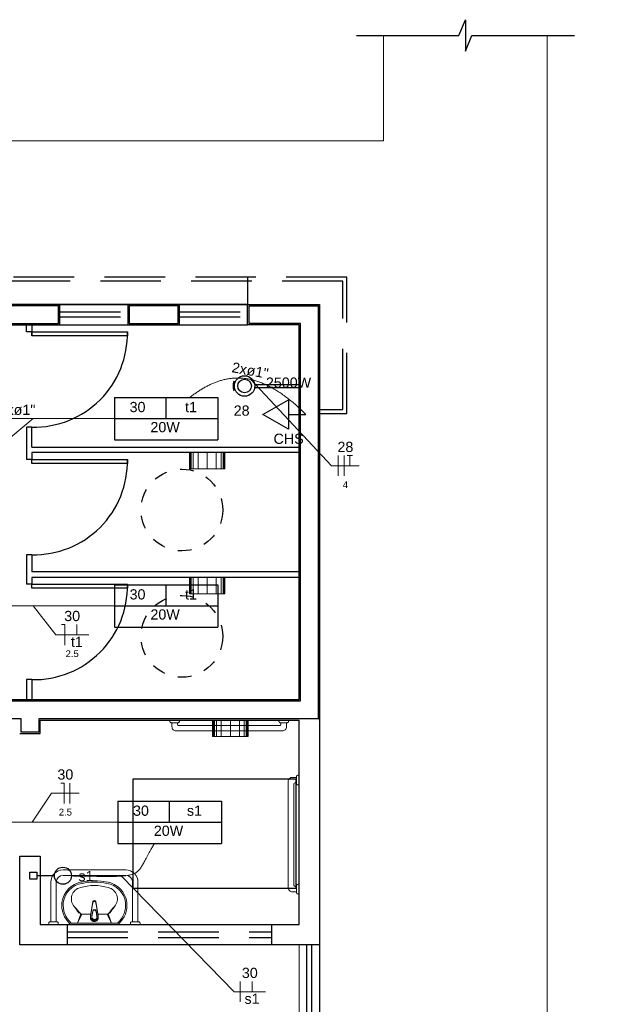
# Model space of a CAD drawing. Header units: feet. Extents: x -18 to 1038, y -110 to 48.
# Tile 188 of 199: x 782.73 to 787.13, y 0.28 to 7.51. Entities that reach past the tile are written whole.
import ezdxf

# ---------------------------------------------------------------- set-up
doc = ezdxf.new("R2010")
doc.units = ezdxf.units.FT
doc.header["$MEASUREMENT"] = 0
doc.linetypes.add('DASHED', pattern=[1.905, 1.27, -0.635])
doc.linetypes.add('HIDDEN', pattern=[0.9525, 0.635, -0.3175])
for name, color, linetype, lineweight in [('0.1', 1, 'Continuous', 9), ('02', 2, 'Continuous', 20), ('EL-Condutos', 4, 'Continuous', 5), ('EL-Fios (Fase 2)', 7, 'Continuous', 5), ('EL-Fios (Fase 3)', 7, 'Continuous', 5), ('EL-Fios (Neutro)', 7, 'Continuous', 5), ('EL-Fios (Retorno)', 7, 'Continuous', 5), ('EL-Fios (Terra)', 7, 'Continuous', 5), ('EL-Textos conduto', 7, 'Continuous', 5), ('EL-Textos fios', 7, 'Continuous', 5), ('LOUÇAS', 1, 'Continuous', 9), ('Textos', 7, 'Continuous', 5)]:
    doc.layers.add(name, color=color, linetype=linetype, lineweight=lineweight)
for name, color, linetype in [('1', 1, 'Continuous'), ('AR-SAN', 1, 'Continuous'), ('Arq-parede-alta', 5, 'Continuous'), ('ESQUADRIAS CORTE', 3, 'Continuous'), ('JANELA', 3, 'Continuous'), ('P-SIMBOL', 5, 'Continuous'), ('porta', 3, 'Continuous'), ('PROJEÇÃO', 6, 'HIDDEN')]:
    doc.layers.add(name, color=color, linetype=linetype)
doc.styles.add('Arial', font='arial.ttf')

msp = doc.modelspace()

# ---------------------------------------------------------------- linework, layer by layer
at = {"layer": '0.1', "color": 251}
msp.add_line((785.3966, 7.3949), (785.3966, 6.6198), dxfattribs=at)
for points in [[(786.5966, 7.3949), (786.5966, -6.5803), (779.5966, -6.5803), (779.5966, -8.3803), (803.5266, -8.3803), (803.5264, -21.5804), (783.1466, -21.5804)], [(771.3966, 6.6198), (785.3966, 6.6198)]]:
    msp.add_lwpolyline(points, dxfattribs=at)
at = {"layer": '02', "color": 251}
for p, q in [((784.7766, -1.2803), (784.7766, 0.7197)), ((784.9266, -1.2803), (784.9266, 0.7197))]:
    msp.add_line(p, q, dxfattribs=at)
at = {"layer": '1', "color": 251}
msp.add_lwpolyline([(785.1966, 7.3948), (785.949, 7.3949), (785.9966, 7.51), (785.9966, 7.3949), (785.9966, 7.2797), (786.0442, 7.3949), (786.7966, 7.3949)], dxfattribs=at)
at = {"layer": '1', "color": 251, "linetype": 'DASHED'}
msp.add_lwpolyline([(784.7561, 1.1368), (784.7561, 1.9368), (783.5561, 1.9368), (783.5561, 1.1368)], close=True, dxfattribs=at)
at = {"layer": '1', "color": 251}
for centre in [(782.8316, 5.2047), (782.8316, 4.2681), (782.8316, 3.3514)]:
    msp.add_arc(centre, 0.6852, 268.74641, 1.25445, dxfattribs=at)
at = {"layer": 'AR-SAN', "color": 251, "ltscale": 0.02}
for p, q in [((784.3076, 4.8509), (784.2984, 4.8549)), ((784.3076, 4.792), (784.2984, 4.7881)), ((784.4501, 4.8315), (784.7766, 4.8315)), ((784.4501, 4.8115), (784.7766, 4.8115)), ((784.7766, 4.8115), (784.7766, 4.8315))]:
    msp.add_line(p, q, dxfattribs=at)
for radius in [0.075, 0.05]:
    msp.add_circle((784.3766, 4.8215), radius, dxfattribs=at)
msp.add_arc((784.3766, 4.8215), 0.085, 156.8782, 203.1218, dxfattribs=at)
at = {"layer": 'Arq-parede-alta', "ltscale": 0.03}
for p, q in [((781.7866, 2.5197), (784.7766, 2.5197)), ((782.8766, 2.2697), (782.8766, 2.3697)), ((782.8766, 2.3697), (784.7766, 2.3697)), ((782.7266, 2.2697), (782.8766, 2.2697)), ((783.0766, 0.7198), (783.0766, 0.8698)), ((784.5766, 0.7198), (784.5766, 0.8698))]:
    msp.add_line(p, q, dxfattribs=at)
at = {"layer": 'Arq-parede-alta', "color": 251, "ltscale": 0.03}
for points in [[(783.0206, 5.4199), (782.6426, 5.4199), (782.6426, 5.2699), (783.0206, 5.2699)], [(783.8986, 5.4199), (783.5206, 5.4199), (783.5206, 5.2699), (783.8986, 5.2699)]]:
    msp.add_lwpolyline(points, close=True, dxfattribs=at)
for points in [[(784.7766, 2.5197), (784.7766, 5.2697), (784.3988, 5.2698), (784.3988, 5.4198), (784.9266, 5.4198)], [(784.9266, 2.3697), (784.9266, 5.4198)], [(784.9266, 2.3697), (784.9266, 0.7197), (782.7266, 0.7197)], [(784.7766, 0.8697), (784.7766, 2.3697)], [(782.7266, 0.7197), (782.7266, 1.3697), (782.8766, 1.3697), (782.8766, 0.8697)], [(782.8766, 0.8697), (784.7766, 0.8697)]]:
    msp.add_lwpolyline(points, dxfattribs=at)
at = {"layer": 'Defpoints', "color": 251}
msp.add_lwpolyline([(771.3966, 5.4198), (784.9266, 5.4198), (784.9266, -5.9803), (778.9966, -5.9803), (778.9966, -8.9803), (802.9266, -8.9803), (802.9264, -20.3804), (771.3966, -20.3804), (771.3966, -8.9803), (776.6966, -8.9803), (776.6966, -5.9803), (771.3966, -5.9803)], close=True, dxfattribs=at)
at = {"layer": 'EL-Condutos', "linetype": 'Continuous'}
for points in [[(783.9746, 4.7376), (783.9992, 4.7561), (784.0238, 4.7735), (784.0486, 4.7898), (784.0734, 4.8049), (784.0984, 4.8188), (784.1236, 4.8314), (784.1489, 4.8426), (784.1744, 4.8525), (784.2001, 4.861), (784.2261, 4.868), (784.2523, 4.8734), (784.2788, 4.8772), (784.3056, 4.8794), (784.3327, 4.8798), (784.3601, 4.8786), (784.3879, 4.8755), (784.4161, 4.8705), (784.4447, 4.8636), (784.4737, 4.8548), (784.5032, 4.8439), (784.5331, 4.8309), (784.5635, 4.8158), (784.5944, 4.7986), (784.6258, 4.7791), (784.6578, 4.7572), (784.6903, 4.7331), (784.7235, 4.7066), (784.7572, 4.6776), (784.7916, 4.6461), (784.8266, 4.612)], [(782.2311, 4.5822), (782.2808, 4.5822), (782.3284, 4.5822), (782.3741, 4.5822), (782.418, 4.5822), (782.4603, 4.5822), (782.501, 4.5822), (782.5405, 4.5822), (782.5788, 4.5822), (782.616, 4.5822), (782.6523, 4.5822), (782.6879, 4.5822), (782.7229, 4.5822), (782.7575, 4.5822), (782.7917, 4.5822), (782.8258, 4.5822), (782.8599, 4.5822), (782.8941, 4.5822), (782.9287, 4.5822), (782.9636, 4.5822), (782.9992, 4.5822), (783.0355, 4.5822), (783.0727, 4.5822), (783.1109, 4.5822), (783.1503, 4.5822), (783.191, 4.5822), (783.2332, 4.5822), (783.277, 4.5822), (783.3226, 4.5822), (783.3701, 4.5822), (783.4197, 4.5822)], [(782.2311, 3.2072), (782.2808, 3.2072), (782.3284, 3.2072), (782.3741, 3.2072), (782.418, 3.2072), (782.4603, 3.2072), (782.501, 3.2072), (782.5405, 3.2072), (782.5788, 3.2072), (782.616, 3.2072), (782.6523, 3.2072), (782.6879, 3.2072), (782.7229, 3.2072), (782.7575, 3.2072), (782.7917, 3.2072), (782.8258, 3.2072), (782.8599, 3.2072), (782.8941, 3.2072), (782.9287, 3.2072), (782.9636, 3.2072), (782.9992, 3.2072), (783.0355, 3.2072), (783.0727, 3.2072), (783.1109, 3.2072), (783.1503, 3.2072), (783.191, 3.2072), (783.2332, 3.2072), (783.277, 3.2072), (783.3226, 3.2072), (783.3701, 3.2072), (783.4197, 3.2072)], [(782.1912, 1.6197), (782.244, 1.6197), (782.2945, 1.6197), (782.3429, 1.6197), (782.3894, 1.6197), (782.4341, 1.6197), (782.4772, 1.6197), (782.5188, 1.6197), (782.5592, 1.6197), (782.5984, 1.6197), (782.6366, 1.6197), (782.6741, 1.6197), (782.7109, 1.6197), (782.7473, 1.6197), (782.7833, 1.6197), (782.8191, 1.6197), (782.855, 1.6197), (782.891, 1.6197), (782.9273, 1.6197), (782.9641, 1.6197), (783.0016, 1.6197), (783.0398, 1.6197), (783.0791, 1.6197), (783.1194, 1.6197), (783.1611, 1.6197), (783.2042, 1.6197), (783.2489, 1.6197), (783.2954, 1.6197), (783.3438, 1.6197), (783.3943, 1.6197), (783.447, 1.6197)], [(783.7155, 1.4637), (783.7001, 1.4383), (783.6864, 1.4147), (783.6743, 1.3929), (783.6635, 1.3727), (783.6537, 1.3542), (783.6448, 1.3372), (783.6365, 1.3216), (783.6287, 1.3075), (783.621, 1.2947), (783.6133, 1.2832), (783.6053, 1.273), (783.5969, 1.2639), (783.5877, 1.2559), (783.5777, 1.2489), (783.5664, 1.2429), (783.5538, 1.2378), (783.5396, 1.2335), (783.5236, 1.23), (783.5055, 1.2272), (783.4851, 1.2251), (783.4623, 1.2235), (783.4367, 1.2225), (783.4082, 1.2219), (783.3766, 1.2217), (783.3415, 1.2219), (783.3028, 1.2223), (783.2604, 1.2229), (783.2138, 1.2236), (783.163, 1.2244), (783.1077, 1.2252)]]:
    msp.add_spline(points, degree=3, dxfattribs=at)
at = {"layer": 'EL-Fios (Fase 2)'}
msp.add_line((785.0633, 4.1612), (785.0633, 4.3112), dxfattribs=at)
at = {"layer": 'EL-Fios (Fase 3)'}
for p, q in [((785.1062, 4.1612), (785.1062, 4.3112)), ((783.0955, 1.7569), (783.0955, 1.9069)), ((784.3435, 0.3007), (784.3435, 0.4507))]:
    msp.add_line(p, q, dxfattribs=at)
at = {"layer": 'EL-Fios (Neutro)'}
for p, q in [((783.0336, 3.0701), (783.0586, 3.0701)), ((783.0586, 2.9201), (783.0586, 3.0701)), ((783.0277, 1.9069), (783.0527, 1.9069)), ((783.0527, 1.7569), (783.0527, 1.9069))]:
    msp.add_line(p, q, dxfattribs=at)
at = {"layer": 'EL-Fios (Retorno)'}
for p, q in [((783.1461, 2.9951), (783.1461, 3.0701)), ((784.431, 0.3757), (784.431, 0.4507))]:
    msp.add_line(p, q, dxfattribs=at)
at = {"layer": 'EL-Fios (Terra)'}
msp.add_lwpolyline([(785.1491, 4.2362), (785.1491, 4.3112), (785.1291, 4.3112), (785.1691, 4.3112)], dxfattribs=at)
at = {"layer": 'EL-Textos fios'}
for p, q in [((784.423, 4.869), (785.0151, 4.2362)), ((782.825, 4.5822), (782.3171, 4.158)), ((785.0151, 4.2362), (785.2173, 4.2362)), ((782.825, 3.2072), (782.9907, 2.9951)), ((782.9907, 2.9951), (783.2326, 2.9951)), ((782.8191, 1.6197), (782.9605, 1.8319)), ((782.9605, 1.8319), (783.1627, 1.8319)), ((783.4735, 1.2242), (784.3006, 0.3757)), ((784.3006, 0.3757), (784.5292, 0.3757))]:
    msp.add_line(p, q, dxfattribs=at)
at = {"layer": 'ESQUADRIAS CORTE', "color": 251}
for p, q in [((783.5206, 5.4199), (783.0206, 5.4199)), ((784.3988, 5.42), (783.8986, 5.42)), ((783.0206, 5.2699), (783.5206, 5.2699)), ((783.8986, 5.27), (784.3986, 5.27)), ((784.7766, 4.3331), (782.8166, 4.3331)), ((782.8166, 4.3331), (782.8166, 4.2831)), ((782.8166, 3.5831), (782.7766, 3.5831)), ((782.7766, 3.5831), (782.7766, 3.3664)), ((782.8166, 3.5831), (782.8166, 3.4564)), ((784.7766, 3.4564), (782.8166, 3.4564)), ((784.7766, 3.4164), (782.8166, 3.4164)), ((782.8166, 3.4164), (782.8166, 3.3664)), ((782.8166, 3.4164), (782.8166, 3.3664)), ((782.8166, 2.6664), (782.8166, 2.5197))]:
    msp.add_line(p, q, dxfattribs=at)
for points in [[(782.8166, 5.2697), (782.8166, 5.1897)], [(782.8166, 4.5197), (782.7766, 4.5197), (782.7766, 4.2831)], [(782.8166, 4.3731), (784.7766, 4.3731)], [(782.8166, 2.6664), (782.7766, 2.6664), (782.7766, 2.5197)]]:
    msp.add_lwpolyline(points, dxfattribs=at)
for points in [[(782.8166, 5.2197), (783.5166, 5.2197), (783.5166, 5.1897), (782.8166, 5.1897)], [(782.8166, 4.2831), (783.5166, 4.2831), (783.5166, 4.2531), (782.8166, 4.2531)], [(782.8166, 3.3664), (783.5166, 3.3664), (783.5166, 3.3364), (782.8166, 3.3364)]]:
    msp.add_lwpolyline(points, close=True, dxfattribs=at)
at = {"layer": 'JANELA', "color": 251}
for p, q in [((782.7766, 5.2197), (782.7766, 5.2697)), ((782.8166, 5.2197), (782.7766, 5.2197)), ((782.8166, 4.3731), (782.8166, 4.5197)), ((782.8166, 4.2831), (782.7766, 4.2831)), ((782.8166, 3.3664), (782.7766, 3.3664))]:
    msp.add_line(p, q, dxfattribs=at)
for points in [[(784.7866, 2.3797), (784.7866, 2.3797), (782.8666, 2.3797), (782.8666, 2.2797), (782.7366, 2.2797), (782.7366, 2.3797), (781.8154, 2.3797), (781.8154, 2.5097), (784.7866, 2.5098), (784.7866, 5.2798), (784.4093, 5.2798), (784.4093, 5.4098), (784.9166, 5.4097), (784.9166, 5.2798), (784.9166, 5.2798), (784.9166, 2.3797)], [(783.0106, 5.4099), (782.6526, 5.4099), (782.6526, 5.2799), (783.0106, 5.2799)], [(783.8886, 5.4099), (783.5306, 5.4099), (783.5306, 5.2799), (783.8886, 5.2799)]]:
    msp.add_lwpolyline(points, close=True, dxfattribs=at)
at = {"layer": 'LOUÇAS', "color": 251}
for p, q in [((783.9716, 4.3331), (783.9716, 4.2131)), ((783.9785, 4.3331), (783.9785, 4.2131)), ((783.9849, 4.3331), (783.9849, 4.2131)), ((783.9997, 4.3331), (783.9997, 4.2131)), ((784.0353, 4.3331), (784.0353, 4.2131)), ((784.1016, 4.2131), (784.1016, 4.3331)), ((784.168, 4.3331), (784.168, 4.2131)), ((784.2036, 4.3331), (784.2036, 4.2131)), ((784.2184, 4.3331), (784.2184, 4.2131)), ((784.2248, 4.3331), (784.2248, 4.2131)), ((784.2316, 4.2131), (784.2316, 4.3331)), ((783.9716, 4.2131), (784.2316, 4.2131)), ((783.9716, 3.4164), (783.9716, 3.2964)), ((783.9785, 3.4164), (783.9785, 3.2964)), ((783.9849, 3.4164), (783.9849, 3.2964)), ((783.9997, 3.4164), (783.9997, 3.2964)), ((784.0353, 3.4164), (784.0353, 3.2964)), ((784.1016, 3.2964), (784.1016, 3.4164)), ((784.168, 3.4164), (784.168, 3.2964)), ((784.2036, 3.4164), (784.2036, 3.2964)), ((784.2184, 3.4164), (784.2184, 3.2964)), ((784.2248, 3.4164), (784.2248, 3.2964)), ((784.2316, 3.2964), (784.2316, 3.4164)), ((783.9716, 3.2964), (784.2316, 3.2964)), ((784.1421, 2.3697), (784.1421, 2.2497)), ((784.149, 2.3697), (784.149, 2.2497)), ((784.1553, 2.3697), (784.1553, 2.2497)), ((784.1702, 2.3697), (784.1702, 2.2497)), ((784.2057, 2.3697), (784.2057, 2.2497)), ((784.2721, 2.2497), (784.2721, 2.3697)), ((784.3385, 2.3697), (784.3385, 2.2497)), ((784.374, 2.3697), (784.374, 2.2497)), ((784.3889, 2.3697), (784.3889, 2.2497)), ((784.3953, 2.3697), (784.3953, 2.2497)), ((784.4021, 2.2497), (784.4021, 2.3697)), ((784.1421, 2.2497), (784.4021, 2.2497)), ((783.5045, 1.2697), (783.0445, 1.2697)), ((783.5045, 1.2297), (783.0445, 1.2297)), ((782.9545, 1.1797), (782.9545, 0.8897)), ((782.9945, 1.1797), (782.9945, 0.8897)), ((783.5545, 0.8897), (783.5545, 1.1797)), ((783.5945, 0.8897), (783.5945, 1.1797)), ((783.2643, 1.0378), (783.2472, 0.9345)), ((783.2643, 1.0322), (783.2472, 0.9289)), ((783.2847, 1.0378), (783.3019, 0.9345)), ((783.2847, 1.0322), (783.3019, 0.9289)), ((783.1502, 0.8798), (783.1741, 0.9471)), ((783.1502, 0.8798), (783.1816, 0.9437)), ((783.2496, 0.9437), (783.1816, 0.9437)), ((783.2626, 0.9701), (783.2564, 0.9328)), ((783.2626, 0.9646), (783.2564, 0.9272)), ((783.2864, 0.9701), (783.2927, 0.9328)), ((783.2864, 0.9646), (783.2927, 0.9272)), ((783.3674, 0.9437), (783.2994, 0.9437)), ((783.3989, 0.8798), (783.3674, 0.9437)), ((783.3989, 0.8798), (783.375, 0.9471)), ((783.4453, 0.8697), (783.1038, 0.8697)), ((783.1041, 0.8798), (783.4441, 0.8798))]:
    msp.add_line(p, q, dxfattribs=at)
for points in [[(783.8985, 2.3697), (783.8985, 2.3597, -0.414214), (783.8885, 2.3497), (783.8885, 2.3497), (783.8385, 2.3497, -0.414214), (783.8285, 2.3597), (783.8285, 2.3597), (783.8285, 2.3697)], [(784.6835, 2.3497), (784.6835, 2.3197, -0.414214), (784.6535, 2.2897), (784.6535, 2.2897), (783.8735, 2.2897, -0.414214), (783.8435, 2.3197), (783.8435, 2.3197), (783.8435, 2.3497)], [(783.8835, 2.3497), (783.8835, 2.3397, 0.414214), (783.8935, 2.3297), (783.8935, 2.3297), (784.6335, 2.3297, 0.414214), (784.6435, 2.3397), (784.6435, 2.3397), (784.6435, 2.3497)], [(784.6985, 2.3697), (784.6985, 2.3597, -0.414214), (784.6885, 2.3497), (784.6885, 2.3497), (784.6385, 2.3497, -0.414214), (784.6285, 2.3597), (784.6285, 2.3597), (784.6285, 2.3697)], [(784.7766, 1.8941), (784.7666, 1.8941, -0.414214), (784.7566, 1.9041), (784.7566, 1.9041), (784.7566, 1.9541, -0.414214), (784.7666, 1.9641), (784.7666, 1.9641), (784.7766, 1.9641)], [(784.7566, 1.1091), (784.7266, 1.1091, -0.414214), (784.6966, 1.1391), (784.6966, 1.1391), (784.6966, 1.9191, -0.414214), (784.7266, 1.9491), (784.7266, 1.9491), (784.7566, 1.9491)], [(784.7566, 1.9091), (784.7466, 1.9091, 0.414213), (784.7366, 1.8991), (784.7366, 1.8991), (784.7366, 1.1591, 0.414214), (784.7466, 1.1491), (784.7466, 1.1491), (784.7566, 1.1491)], [(784.7766, 1.0941), (784.7666, 1.0941, -0.414214), (784.7566, 1.1041), (784.7566, 1.1041), (784.7566, 1.1541, -0.414214), (784.7666, 1.1641), (784.7666, 1.1641), (784.7766, 1.1641)], [(783.0095, 0.8697), (783.0095, 0.8797, 0.414214), (782.9995, 0.8897), (782.9995, 0.8897), (782.9495, 0.8897, 0.414214), (782.9395, 0.8797), (782.9395, 0.8797), (782.9395, 0.8697)], [(783.6095, 0.8697), (783.6095, 0.8797, 0.414214), (783.5995, 0.8897), (783.5995, 0.8897), (783.5495, 0.8897, 0.414214), (783.5395, 0.8797), (783.5395, 0.8797), (783.5395, 0.8697)]]:
    msp.add_lwpolyline(points, format="xyb", dxfattribs=at)
for centre, radius, start, end in [((783.0445, 1.1797), 0.09, 90, 180), ((783.0445, 1.1797), 0.05, 90, 180), ((783.5045, 1.1797), 0.09, 0, 90), ((783.5045, 1.1797), 0.05, 0, 90), ((783.2107, 1.0071), 0.1762, 99.29347, 172.01387), ((783.2107, 1.0071), 0.1662, 99.29347, 171.94411), ((783.2745, 0.7001), 0.4896, 79.13661, 100.86339), ((783.2745, 0.6995), 0.4803, 79.0941, 100.9059), ((783.3384, 1.0071), 0.1662, 8.05589, 80.70653), ((783.3384, 1.0071), 0.1762, 7.98613, 80.70653), ((783.1896, 1.0574), 0.0841, 102.11411, 221.70402), ((783.2745, 0.8161), 0.3394, 72.41298, 107.587), ((783.3594, 1.0574), 0.0841, 318.29598, 77.88589), ((783.2251, 1.0128), 0.1898, 174.33481, 226.85784), ((783.2251, 1.0128), 0.1798, 174.39944, 227.72153), ((783.2745, 1.0335), 0.0122, 341.28454, 198.71546), ((783.2745, 1.0279), 0.0122, 341.28454, 198.71546), ((783.2745, 1.0317), 0.0119, 30.80459, 149.19541), ((783.2745, 1.0261), 0.0119, 30.80459, 149.19541), ((783.324, 1.0128), 0.1798, 313.14216, 5.60056), ((783.324, 1.0128), 0.1898, 313.14216, 5.66519), ((787.4996, 4.1274), 5.3751, 215.55971, 216.16525), ((787.2105, 4.4966), 5.3751, 220.55971, 221.32768), ((783.169, 0.9619), 0.0109, 216.16525, 278.27106), ((783.1816, 0.9537), 0.0101, 221.32767, 270), ((783.2745, 0.968), 0.0121, 10.08395, 169.91605), ((783.2745, 0.9624), 0.0121, 10.08395, 169.91605), ((783.3674, 0.9537), 0.0101, 270, 318.67233), ((779.3386, 4.4966), 5.3751, 318.67232, 319.44029), ((783.3801, 0.9619), 0.0109, 261.72894, 323.83475), ((779.0495, 4.1274), 5.3751, 323.83475, 324.44029), ((783.1082, 0.888), 0.0188, 226.49135, 256.29458), ((783.2745, 0.9252), 0.0289, 161.15128, 18.84872), ((783.2745, 0.9196), 0.0289, 161.15128, 18.84872), ((783.2745, 0.9252), 0.0196, 157.34559, 22.65441), ((783.2745, 0.9196), 0.0196, 157.34559, 22.65441), ((783.4408, 0.888), 0.00877, 290.10698, 313.50865), ((783.4408, 0.888), 0.0188, 283.70542, 313.50865)]:
    msp.add_arc(centre, radius, start, end, dxfattribs=at)
at = {"layer": 'P-SIMBOL'}
for p, q in [((783.4224, 4.7379), (783.4224, 4.4266)), ((783.4224, 4.7379), (784.1809, 4.7379)), ((783.8016, 4.5822), (783.8016, 4.7379)), ((784.1809, 4.7379), (784.1809, 4.4266)), ((784.5111, 4.612), (784.6986, 4.7202)), ((784.6986, 4.7202), (784.6986, 4.5037)), ((783.4224, 4.5822), (784.1809, 4.5822)), ((784.6986, 4.5037), (784.5111, 4.612)), ((784.6986, 4.612), (784.8266, 4.612)), ((783.4224, 4.4266), (784.1809, 4.4266)), ((783.4224, 3.3629), (783.4224, 3.0516)), ((783.4224, 3.3629), (784.1809, 3.3629)), ((783.8016, 3.2072), (783.8016, 3.3629)), ((784.1809, 3.3629), (784.1809, 3.0516)), ((783.4224, 3.2072), (784.1809, 3.2072)), ((783.4224, 3.0516), (784.1809, 3.0516)), ((783.4474, 1.7754), (783.4474, 1.4641)), ((783.4474, 1.7754), (784.2059, 1.7754)), ((783.8266, 1.6197), (783.8266, 1.7754)), ((784.2059, 1.7754), (784.2059, 1.4641)), ((783.4474, 1.6197), (784.2059, 1.6197)), ((783.4474, 1.4641), (784.2059, 1.4641)), ((782.8001, 1.2007), (782.8001, 1.2537)), ((782.8001, 1.2537), (782.8531, 1.2537)), ((782.8531, 1.2537), (782.8531, 1.2007)), ((782.8531, 1.2007), (782.8001, 1.2007)), ((782.9816, 1.2272), (782.8531, 1.2272))]:
    msp.add_line(p, q, dxfattribs=at)
msp.add_circle((783.0441, 1.2272), 0.0625, dxfattribs=at)
at = {"layer": 'porta', "color": 251}
for p, q in [((784.8316, 0.7197), (784.8316, -1.2803)), ((784.8666, 0.7197), (784.8666, -1.2803))]:
    msp.add_line(p, q, dxfattribs=at)
at = {"layer": 'PROJEÇÃO', "color": 251, "ltscale": 0.7}
for p, q in [((784.3988, 5.6199), (784.3988, 5.4198)), ((783.0206, 5.3649), (783.5206, 5.3649)), ((783.8986, 5.365), (784.3986, 5.365)), ((783.0206, 5.3299), (783.5206, 5.3299)), ((783.8986, 5.33), (784.3986, 5.33)), ((783.0766, 0.8148), (784.5766, 0.8148)), ((783.0766, 0.7748), (784.5766, 0.7748))]:
    msp.add_line(p, q, dxfattribs=at)
for points in [[(784.9266, 4.6199), (785.1266, 4.6199), (785.1266, 5.6199), (771.1966, 5.6199), (771.1966, 4.6199), (771.4022, 4.6199)], [(784.9266, 4.6499), (785.0966, 4.6499), (785.0966, 5.5899), (771.2266, 5.5899), (771.2266, 4.6499), (771.4022, 4.6499)]]:
    msp.add_lwpolyline(points, dxfattribs=at)
at = {"layer": 'PROJEÇÃO', "color": 251, "ltscale": 0.05}
for centre in [(783.9166, 3.9113), (783.9166, 2.9839)]:
    msp.add_circle(centre, 0.3, dxfattribs=at)

# ---------------------------------------------------------------- texts
at = {"layer": 'EL-Textos conduto', "insert": (784.4101, 4.8974), "char_height": 0.075, "width": 0.54032, "attachment_point": 8, "rotation": 349.50914, "line_spacing_factor": 0.6, "style": 'Arial'}
msp.add_mtext('2xø1"', dxfattribs=at)
at = {"layer": 'EL-Textos conduto', "insert": (782.7069, 4.6075), "char_height": 0.075, "width": 0.54032, "attachment_point": 8, "line_spacing_factor": 0.6, "style": 'Arial'}
msp.add_mtext('2xø1"', dxfattribs=at)
at = {"layer": 'EL-Textos fios', "attachment_point": 8, "line_spacing_factor": 0.6, "style": 'Arial'}
for s, insert, char_height, width in [('28', (785.1162, 4.3359), 0.075, 0.233003), ('4', (785.1162, 4.0722), 0.05, 0.077668), ('30', (783.1116, 3.0949), 0.075, 0.233003), ('t1', (783.1461, 2.9051), 0.075, 0.174695), ('2.5', (783.1116, 2.8311), 0.05, 0.194131), ('30', (783.0616, 1.9316), 0.075, 0.233003), ('2.5', (783.0616, 1.6679), 0.05, 0.194131), ('30', (784.4149, 0.4754), 0.075, 0.233003), ('s1', (784.431, 0.2857), 0.075, 0.221341)]:
    msp.add_mtext(s, dxfattribs=dict(at, insert=insert, char_height=char_height, width=width))
at = {"layer": 'Textos', "char_height": 0.075, "line_spacing_factor": 0.6, "style": 'Arial'}
for s, insert, width, attachment_point in [('2500W', (784.699, 4.8077), 0.663796, 8), ('30', (783.5911, 4.6285), 0.233003, 8), ('t1', (783.9836, 4.6285), 0.174695, 8), ('28', (784.3549, 4.6024), 0.233003, 8), ('20W', (783.7935, 4.481), 0.430793, 8), ('CHS', (784.6995, 4.3955), 0.442569, 8), ('30', (783.5911, 3.2535), 0.233003, 8), ('t1', (783.9836, 3.2535), 0.174695, 8), ('20W', (783.7935, 3.106), 0.430793, 8), ('30', (783.6161, 1.666), 0.233003, 8), ('s1', (784.0086, 1.666), 0.221341, 8), ('20W', (783.8185, 1.5185), 0.430793, 8), ('s1', (783.1576, 1.1859), 0.221341, 7)]:
    msp.add_mtext(s, dxfattribs=dict(at, insert=insert, width=width, attachment_point=attachment_point))

doc.saveas('drawing.dxf')
